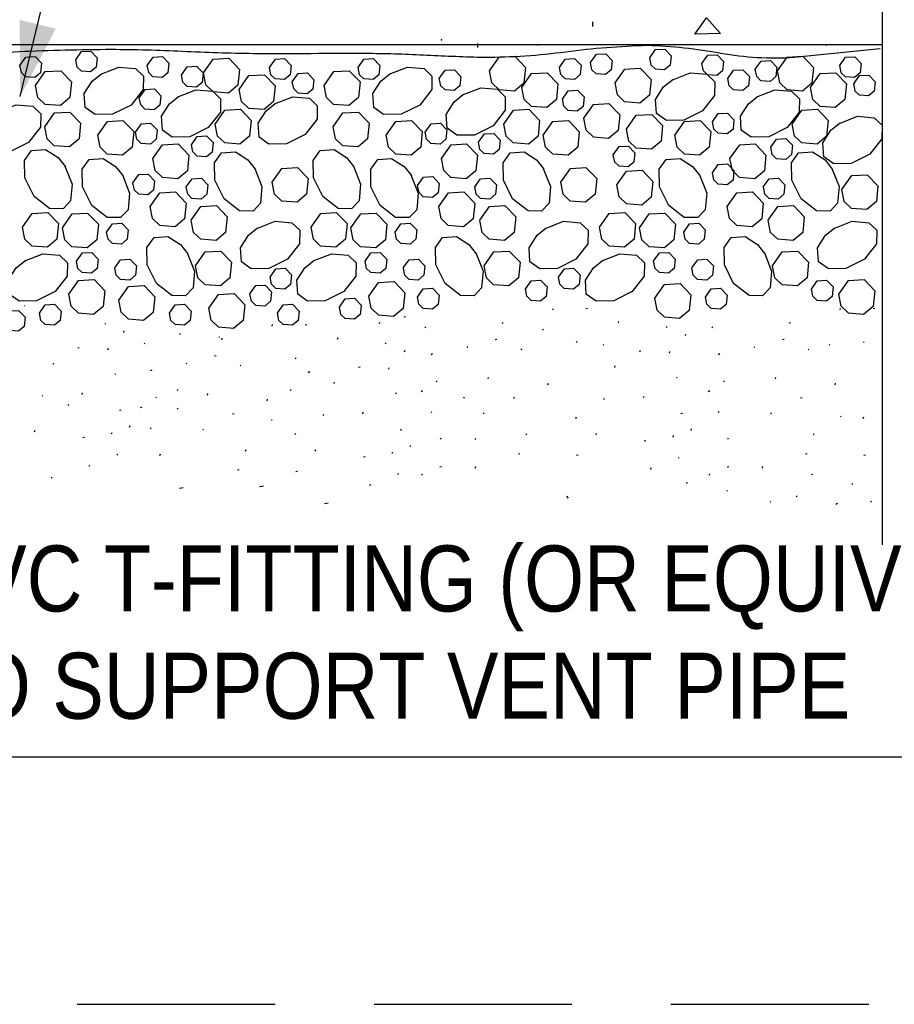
# Model space of a CAD drawing. Extents: x -4.7 to 12.3, y -5.1 to 5.9.
# Tile 8 of 24: x 1.6 to 2.7, y -5.1 to -3.9. Entities that reach past the tile are written whole.
import ezdxf
from ezdxf.enums import TextEntityAlignment as Align

# ---------------------------------------------------------------- set-up
doc = ezdxf.new("R2010")
doc.units = 0
doc.linetypes.add('HIDDEN', pattern=[0.375, 0.25, -0.125])
for name, color, linetype in [('29', 7, 'CONTINUOUS'), ('31', 7, 'CONTINUOUS'), ('32', 7, 'CONTINUOUS'), ('35', 7, 'CONTINUOUS')]:
    doc.layers.add(name, color=color, linetype=linetype)

msp = doc.modelspace()

# ---------------------------------------------------------------- linework, layer by layer
at = {"layer": '29', "linetype": 'CONTINUOUS'}
msp.add_line((1.155139, -3.910604), (2.687961, -3.910604), dxfattribs=at)
msp.add_lwpolyline([(2.687961, -4.542064), (2.687961, -3.737621), (2.615044, -3.719392), (2.760878, -3.701163), (2.687961, -3.682934), (2.687961, -3.493938)], dxfattribs=at)
msp.add_lwpolyline([(2.685005, -3.915853), (2.630592, -3.921402), (2.576178, -3.926951, -0.062423), (2.483556, -3.921662, 0.038074), (2.390694, -3.9119, 0.026827), (2.287922, -3.92002, -0.032624), (2.185158, -3.926951, -0.007011), (2.112471, -3.924223, 0.010023), (2.039779, -3.921934, 0.002754), (1.966431, -3.92206, -0.003175), (1.893083, -3.922125, -0.008538), (1.803506, -3.919366, 0.010262), (1.713928, -3.916917, 0.009662), (1.597455, -3.919797, -0.008182), (1.480982, -3.923022, -0.002387), (1.421983, -3.923206, -0.009963), (1.363012, -3.921934), (1.263427, -3.917546), (1.163842, -3.913159)], format="xyb", dxfattribs=at)
at = {"layer": '31', "linetype": 'CONTINUOUS'}
for p, q in [((2.32181, -3.88781), (2.32181, -3.881904)), ((2.176785, -3.914095), (2.176785, -3.909033)), ((2.252548, -3.911566), (2.252646, -3.911427)), ((2.616922, -3.911566), (2.617401, -3.910885)), ((2.68015, -3.910846), (2.680188, -3.910792)), ((1.604736, -4.240146), (1.604194, -4.240263)), ((2.271549, -4.245582), (2.272202, -4.243634)), ((2.315349, -4.243908), (2.313339, -4.244342)), ((2.634272, -4.245582), (2.634924, -4.243634)), ((2.678072, -4.243908), (2.676061, -4.244342)), ((1.706553, -4.263648), (1.705577, -4.262673)), ((2.052384, -4.263254), (2.053036, -4.261306)), ((2.085279, -4.254324), (2.08327, -4.25476)), ((2.207936, -4.262811), (2.208589, -4.260862)), ((2.354247, -4.261905), (2.3549, -4.259956)), ((2.570659, -4.262811), (2.571311, -4.260862)), ((1.729651, -4.273846), (1.730303, -4.271898)), ((1.916978, -4.265973), (1.91763, -4.264025)), ((1.960777, -4.264298), (1.958767, -4.264733)), ((2.110882, -4.267909), (2.109905, -4.266934)), ((2.259716, -4.270977), (2.25874, -4.270001)), ((2.415698, -4.267728), (2.414721, -4.266753)), ((2.473604, -4.267909), (2.472628, -4.266934)), ((1.75631, -4.288299), (1.755333, -4.287324)), ((1.80122, -4.276331), (1.800243, -4.275355)), ((1.850474, -4.2805), (1.849497, -4.279525)), ((1.853365, -4.283202), (1.854017, -4.281253)), ((1.999676, -4.282296), (2.000328, -4.280346)), ((2.061126, -4.288118), (2.06015, -4.287143)), ((2.200845, -4.282895), (2.198835, -4.283331)), ((2.302103, -4.286768), (2.301126, -4.285793)), ((2.438796, -4.277926), (2.439448, -4.275978)), ((2.563568, -4.282895), (2.561557, -4.283331)), ((2.664826, -4.286768), (2.663849, -4.285793)), ((1.673454, -4.293323), (1.671444, -4.293759)), ((1.709624, -4.295906), (1.710276, -4.293956)), ((2.084224, -4.298316), (2.084876, -4.296368)), ((2.16397, -4.293113), (2.162993, -4.292139)), ((2.232128, -4.295835), (2.231151, -4.294861)), ((2.335854, -4.290023), (2.334878, -4.289048)), ((2.382599, -4.297402), (2.380589, -4.297839)), ((2.418768, -4.299986), (2.419421, -4.298035)), ((2.526693, -4.293113), (2.525716, -4.292139)), ((2.59485, -4.295835), (2.593874, -4.294861)), ((2.621371, -4.290023), (2.620395, -4.289048)), ((1.64056, -4.31404), (1.641212, -4.312091)), ((1.846273, -4.303285), (1.844263, -4.303721)), ((1.947531, -4.307159), (1.946555, -4.306184)), ((2.119671, -4.301034), (2.117717, -4.302007)), ((2.482393, -4.301034), (2.48044, -4.302007)), ((1.765099, -4.321424), (1.763146, -4.322397)), ((1.809398, -4.313504), (1.808422, -4.31253)), ((1.877556, -4.316225), (1.876579, -4.315251)), ((1.964618, -4.32378), (1.962665, -4.324753)), ((2.028027, -4.317793), (2.026017, -4.318229)), ((2.064197, -4.320376), (2.064849, -4.318426)), ((2.349704, -4.31812), (2.350357, -4.316171)), ((1.719276, -4.327117), (1.718299, -4.326142)), ((1.995133, -4.33851), (1.995785, -4.336561)), ((2.12553, -4.336108), (2.124553, -4.335134)), ((2.18976, -4.332626), (2.190413, -4.330676)), ((2.428421, -4.331197), (2.427444, -4.330221)), ((2.488253, -4.336108), (2.487276, -4.335134)), ((2.552483, -4.332626), (2.553135, -4.330676)), ((1.79813, -4.347164), (1.797154, -4.346189)), ((1.940888, -4.347164), (1.939911, -4.346189)), ((2.106975, -4.347799), (2.105022, -4.348772)), ((2.265189, -4.339879), (2.265841, -4.337931)), ((2.469698, -4.347799), (2.467745, -4.348772)), ((2.627911, -4.339879), (2.628564, -4.337931)), ((1.627491, -4.354318), (1.626514, -4.353344)), ((1.676909, -4.35212), (1.677561, -4.350172)), ((1.770958, -4.356499), (1.769982, -4.355525)), ((1.835189, -4.353017), (1.835841, -4.351066)), ((1.910617, -4.36027), (1.91127, -4.358322)), ((2.073849, -4.351587), (2.072872, -4.350612)), ((2.159785, -4.356688), (2.158809, -4.355712)), ((2.223565, -4.356339), (2.221556, -4.356775)), ((2.336635, -4.358397), (2.335659, -4.357423)), ((2.386053, -4.356199), (2.386706, -4.354251)), ((2.586288, -4.356339), (2.584279, -4.356775)), ((1.66013, -4.366211), (1.659154, -4.365236)), ((1.726161, -4.372206), (1.724151, -4.372642)), ((1.752404, -4.36819), (1.750451, -4.369163)), ((1.79813, -4.370973), (1.797154, -4.369997)), ((2.118694, -4.375079), (2.117717, -4.374104)), ((2.481417, -4.375079), (2.48044, -4.374104)), ((1.868993, -4.376729), (1.866984, -4.377165)), ((1.917095, -4.385258), (1.916118, -4.384283)), ((1.982064, -4.378788), (1.981087, -4.377814)), ((2.031482, -4.37659), (2.032134, -4.374642)), ((2.184872, -4.37653), (2.183896, -4.375556)), ((2.30063, -4.382495), (2.301283, -4.380546)), ((2.435306, -4.376285), (2.433296, -4.376721)), ((2.547595, -4.37653), (2.546618, -4.375556)), ((2.635647, -4.380496), (2.634671, -4.379521)), ((2.663353, -4.382495), (2.664005, -4.380546)), ((1.616931, -4.399268), (1.617583, -4.39732)), ((1.736921, -4.393531), (1.737573, -4.391581)), ((1.764122, -4.39547), (1.763146, -4.394495)), ((1.830301, -4.396921), (1.829324, -4.395947)), ((2.080734, -4.396676), (2.078724, -4.397112)), ((2.446065, -4.397611), (2.446717, -4.39566)), ((1.679815, -4.406659), (1.677806, -4.407095)), ((1.714169, -4.40199), (1.714822, -4.40004)), ((1.946059, -4.402885), (1.946711, -4.400936)), ((2.129783, -4.408788), (2.130435, -4.406839)), ((2.174061, -4.409066), (2.173085, -4.408091)), ((2.237924, -4.403348), (2.238577, -4.4014)), ((2.326076, -4.403348), (2.326728, -4.4014)), ((2.38896, -4.410738), (2.386951, -4.411174)), ((2.423314, -4.406069), (2.423966, -4.40412)), ((2.492505, -4.408788), (2.493158, -4.406839)), ((2.600647, -4.403348), (2.601299, -4.4014)), ((1.883353, -4.423738), (1.884005, -4.42179)), ((1.971504, -4.423738), (1.972156, -4.42179)), ((2.091493, -4.418001), (2.092146, -4.416051)), ((1.722001, -4.428665), (1.721025, -4.42769)), ((1.775211, -4.429178), (1.775863, -4.427229)), ((2.034388, -4.431129), (2.032379, -4.431565)), ((2.068742, -4.42646), (2.069395, -4.42451)), ((2.229927, -4.427059), (2.227917, -4.427495)), ((2.303536, -4.428874), (2.301526, -4.429309)), ((2.431146, -4.432745), (2.430169, -4.43177)), ((2.59265, -4.427059), (2.590639, -4.427495)), ((2.666259, -4.428874), (2.664249, -4.429309)), ((1.685997, -4.44279), (1.68665, -4.440841)), ((1.875355, -4.447449), (1.873345, -4.447885)), ((2.13087, -4.443379), (2.128861, -4.443815)), ((2.173404, -4.445056), (2.174056, -4.443105)), ((2.395142, -4.44687), (2.395794, -4.444921)), ((2.493592, -4.443379), (2.491583, -4.443815)), ((2.536126, -4.445056), (2.536779, -4.443105)), ((1.639303, -4.457681), (1.638327, -4.456706)), ((1.948965, -4.449264), (1.946954, -4.449699)), ((2.076574, -4.453135), (2.075598, -4.45216)), ((2.106975, -4.453995), (2.105999, -4.45302)), ((2.469698, -4.453995), (2.468721, -4.45302)), ((2.599919, -4.453354), (2.597909, -4.45379)), ((1.804706, -4.469919), (1.799797, -4.470979)), ((1.905991, -4.467762), (1.901082, -4.468822)), ((2.04057, -4.46726), (2.041223, -4.465311)), ((2.440615, -4.464704), (2.441267, -4.462754)), ((2.492159, -4.474454), (2.491182, -4.473479)), ((2.65035, -4.465686), (2.649374, -4.464712)), ((2.291336, -4.483087), (2.288949, -4.480702)), ((2.580042, -4.481276), (2.579065, -4.480299)), ((1.98788, -4.489327), (1.982971, -4.490387)), ((2.546842, -4.488095), (2.545866, -4.48712)), ((2.630822, -4.490042), (2.628868, -4.491017)), ((2.673788, -4.488095), (2.672811, -4.48712))]:
    msp.add_line(p, q, dxfattribs=at)
msp.add_lwpolyline([(2.450822, -3.897439), (2.465509, -3.877022), (2.483228, -3.896428)], close=True, dxfattribs=at)
for points in [[(1.598475, -3.936882), (1.605831, -3.926418), (1.61757, -3.925753), (1.625728, -3.934211), (1.624552, -3.946069), (1.617297, -3.952103), (1.605703, -3.951264), (1.600253, -3.945969), (1.598484, -3.936882)], [(1.66888, -3.929824), (1.676236, -3.919361), (1.687975, -3.918695), (1.696133, -3.927154), (1.694957, -3.939012), (1.687702, -3.945046), (1.676108, -3.944207), (1.670658, -3.938911), (1.668889, -3.929824)], [(1.759281, -3.936883), (1.766637, -3.926419), (1.778376, -3.925754), (1.786534, -3.934212), (1.785358, -3.94607), (1.778103, -3.952104), (1.766509, -3.951266), (1.761059, -3.94597), (1.75929, -3.936883)], [(2.191569, -3.943853), (2.203819, -3.926417), (2.223388, -3.925305), (2.236987, -3.939405), (2.235018, -3.959165), (2.222932, -3.969219), (2.203618, -3.967824), (2.194522, -3.95901), (2.191578, -3.943853)], [(2.319141, -3.93328), (2.326496, -3.922816), (2.338236, -3.922151), (2.346393, -3.930609), (2.345217, -3.942467), (2.337962, -3.948501), (2.326368, -3.947663), (2.320918, -3.942367), (2.31915, -3.93328)], [(2.393764, -3.927297), (2.40112, -3.916833), (2.412859, -3.916168), (2.421017, -3.924626), (2.419841, -3.936484), (2.412586, -3.942518), (2.400992, -3.94168), (2.395542, -3.936384), (2.393773, -3.927297)], [(2.45975, -3.93446), (2.467105, -3.923996), (2.478845, -3.923331), (2.487003, -3.931789), (2.485827, -3.943647), (2.478572, -3.949681), (2.466978, -3.948842), (2.461527, -3.943547), (2.459759, -3.93446)], [(2.555275, -3.943853), (2.567525, -3.926417), (2.587094, -3.925305), (2.600693, -3.939405), (2.598724, -3.959165), (2.586638, -3.969219), (2.567324, -3.967824), (2.558228, -3.95901), (2.555284, -3.943853)], [(2.63371, -3.936987), (2.641065, -3.926523), (2.652805, -3.925858), (2.660962, -3.934316), (2.659786, -3.946174), (2.652531, -3.952208), (2.640938, -3.95137), (2.635487, -3.946074), (2.633719, -3.936987)], [(1.70046, -3.948134), (1.723392, -3.939047), (1.744447, -3.940861), (1.754454, -3.950376), (1.754145, -3.967466), (1.738951, -3.986889), (1.715471, -3.998629), (1.693341, -3.999012), (1.680891, -3.990161), (1.679706, -3.972543), (1.689814, -3.956775), (1.701389, -3.947542)], [(1.802428, -3.949099), (1.809784, -3.938635), (1.821523, -3.93797), (1.829681, -3.946428), (1.828505, -3.958286), (1.82125, -3.96432), (1.809656, -3.963482), (1.804206, -3.958186), (1.802438, -3.949099)], [(1.830389, -3.946382), (1.842639, -3.928945), (1.862208, -3.927833), (1.875807, -3.941934), (1.873839, -3.961694), (1.861753, -3.971747), (1.842439, -3.970353), (1.833342, -3.961539), (1.830398, -3.946382)], [(1.913681, -3.939486), (1.921036, -3.929022), (1.932776, -3.928357), (1.940934, -3.936815), (1.939758, -3.948673), (1.932503, -3.954707), (1.920909, -3.953868), (1.915458, -3.948573), (1.91369, -3.939486)], [(2.025534, -3.939486), (2.032889, -3.929022), (2.044629, -3.928357), (2.052786, -3.936815), (2.051611, -3.948673), (2.044355, -3.954707), (2.032762, -3.953868), (2.027311, -3.948573), (2.025543, -3.939486)], [(2.064833, -3.948134), (2.087766, -3.939047), (2.10882, -3.940861), (2.118828, -3.950376), (2.118518, -3.967466), (2.103324, -3.986889), (2.079845, -3.998629), (2.057715, -3.999012), (2.045264, -3.990161), (2.044079, -3.972543), (2.054188, -3.956775), (2.065763, -3.947542)], [(2.279852, -3.939372), (2.287207, -3.928909), (2.298947, -3.928243), (2.307104, -3.936702), (2.305928, -3.94856), (2.298673, -3.954594), (2.287079, -3.953755), (2.281629, -3.94846), (2.279861, -3.939372)], [(2.527104, -3.941832), (2.53446, -3.931368), (2.546199, -3.930703), (2.554357, -3.939161), (2.553181, -3.95102), (2.545926, -3.957053), (2.534332, -3.956215), (2.528882, -3.950919), (2.527113, -3.941832)], [(1.618228, -3.96207), (1.630478, -3.944634), (1.650047, -3.943522), (1.663646, -3.957622), (1.661677, -3.977383), (1.649591, -3.987436), (1.630277, -3.986042), (1.621181, -3.977228), (1.618237, -3.96207)], [(1.875339, -3.967145), (1.887598, -3.949708), (1.907158, -3.948587), (1.920766, -3.962697), (1.918797, -3.982457), (1.906711, -3.99251), (1.887388, -3.991107), (1.878301, -3.982293), (1.875348, -3.967145)], [(1.942434, -3.957549), (1.949789, -3.947095), (1.961529, -3.946421), (1.969695, -3.954888), (1.96851, -3.966737), (1.961264, -3.972771), (1.949661, -3.971932), (1.944211, -3.966646), (1.942443, -3.957559)], [(1.982602, -3.96207), (1.994852, -3.944634), (2.014421, -3.943522), (2.02802, -3.957622), (2.026051, -3.977383), (2.013965, -3.987436), (1.994651, -3.986042), (1.985555, -3.977228), (1.982611, -3.96207)], [(2.128089, -3.95353), (2.135444, -3.943066), (2.147184, -3.942401), (2.155341, -3.950859), (2.154165, -3.962717), (2.14691, -3.968751), (2.135316, -3.967913), (2.129866, -3.962617), (2.128098, -3.95353)], [(2.232451, -3.964723), (2.24471, -3.947286), (2.26427, -3.946165), (2.277878, -3.960275), (2.275909, -3.980035), (2.263823, -3.990089), (2.2445, -3.988685), (2.235413, -3.979871), (2.23246, -3.964723)], [(2.350035, -3.959008), (2.362285, -3.941572), (2.381854, -3.94046), (2.395453, -3.95456), (2.393484, -3.97432), (2.381398, -3.984374), (2.362085, -3.982979), (2.352988, -3.974165), (2.350044, -3.959008)], [(2.421944, -3.955402), (2.444876, -3.946315), (2.465931, -3.948129), (2.475939, -3.957645), (2.475629, -3.974734), (2.460435, -3.994158), (2.436956, -4.005897), (2.414826, -4.00628), (2.402375, -3.99743), (2.40119, -3.979811), (2.411298, -3.964043), (2.422874, -3.95481)], [(2.492462, -3.95353), (2.499818, -3.943066), (2.511557, -3.942401), (2.519715, -3.950859), (2.518539, -3.962717), (2.511284, -3.968751), (2.49969, -3.967913), (2.49424, -3.962617), (2.492471, -3.95353)], [(2.596824, -3.964723), (2.609083, -3.947286), (2.628643, -3.946165), (2.642251, -3.960275), (2.640283, -3.980035), (2.628197, -3.990089), (2.608874, -3.988685), (2.599786, -3.979871), (2.596833, -3.964723)], [(2.651389, -3.960154), (2.658745, -3.94969), (2.670484, -3.949025), (2.678642, -3.957483), (2.677466, -3.969341), (2.670211, -3.975375), (2.658617, -3.974536), (2.653167, -3.969241), (2.651398, -3.960154)], [(1.749191, -3.977755), (1.756547, -3.967292), (1.768286, -3.966626), (1.776444, -3.975085), (1.775268, -3.986943), (1.768013, -3.992977), (1.756419, -3.992138), (1.750969, -3.986842), (1.749201, -3.977755)], [(1.797891, -3.976646), (1.820814, -3.967559), (1.841878, -3.969372), (1.851885, -3.978888), (1.851566, -3.995978), (1.836372, -4.015401), (1.812902, -4.027141), (1.790772, -4.027523), (1.778322, -4.018673), (1.777137, -4.001055), (1.787245, -3.985286), (1.79882, -3.976053)], [(1.920021, -3.985486), (1.942944, -3.976398), (1.964008, -3.978221), (1.974016, -3.987737), (1.973697, -4.004827), (1.958503, -4.024241), (1.935023, -4.03598), (1.912902, -4.036372), (1.900443, -4.027522), (1.899267, -4.009895), (1.909375, -3.994135), (1.920951, -3.984902)], [(2.157423, -3.974224), (2.180346, -3.965137), (2.20141, -3.966951), (2.211418, -3.976466), (2.211099, -3.993556), (2.195905, -4.012979), (2.172435, -4.024719), (2.150305, -4.025102), (2.137854, -4.016251), (2.136669, -3.998633), (2.146777, -3.982865), (2.158353, -3.973632)], [(2.28357, -3.979367), (2.290926, -3.968904), (2.302665, -3.968238), (2.310823, -3.976697), (2.309647, -3.988555), (2.302392, -3.994589), (2.290798, -3.99375), (2.285348, -3.988454), (2.283579, -3.979367)], [(2.529059, -3.976646), (2.551982, -3.967559), (2.573046, -3.969372), (2.583053, -3.978888), (2.582734, -3.995978), (2.56754, -4.015401), (2.54407, -4.027141), (2.52194, -4.027523), (2.50949, -4.018673), (2.508305, -4.001055), (2.518413, -3.985286), (2.529988, -3.976053)], [(1.570801, -3.995595), (1.593724, -3.986508), (1.614788, -3.988331), (1.624796, -3.997846), (1.624477, -4.014936), (1.609283, -4.03435), (1.585803, -4.04609), (1.563682, -4.046482), (1.551223, -4.037632), (1.550047, -4.020004), (1.560155, -4.004245), (1.57173, -3.995012)], [(2.31056, -4.003638), (2.32281, -3.986202), (2.342379, -3.98509), (2.355978, -3.99919), (2.354009, -4.018951), (2.341923, -4.029004), (2.322609, -4.027609), (2.313513, -4.018796), (2.310569, -4.003638)], [(1.629758, -4.01426), (1.642008, -3.996824), (1.661577, -3.995712), (1.675176, -4.009813), (1.673207, -4.029573), (1.661121, -4.039626), (1.641807, -4.038232), (1.63272, -4.029418), (1.629767, -4.01426)], [(1.845017, -4.010842), (1.857276, -3.993406), (1.876836, -3.992285), (1.890444, -4.006395), (1.888475, -4.026155), (1.876389, -4.036208), (1.857066, -4.034805), (1.847979, -4.025991), (1.845026, -4.010842)], [(1.994132, -4.01426), (2.006382, -3.996824), (2.025951, -3.995712), (2.039549, -4.009813), (2.037581, -4.029573), (2.025495, -4.039626), (2.006181, -4.038232), (1.997094, -4.029418), (1.994141, -4.01426)], [(2.209391, -4.010842), (2.22165, -3.993406), (2.24121, -3.992285), (2.254818, -4.006395), (2.252849, -4.026155), (2.240763, -4.036208), (2.22144, -4.034805), (2.212353, -4.025991), (2.2094, -4.010842)], [(2.364626, -4.017324), (2.376876, -3.999888), (2.396445, -3.998776), (2.410044, -4.012876), (2.408076, -4.032637), (2.39599, -4.04269), (2.376676, -4.041296), (2.367589, -4.032482), (2.364635, -4.017324)], [(2.472928, -4.00812), (2.480284, -3.997656), (2.492023, -3.996991), (2.500181, -4.005449), (2.499005, -4.017307), (2.49175, -4.023341), (2.480156, -4.022503), (2.474706, -4.017207), (2.472938, -4.00812)], [(2.573764, -4.010842), (2.586023, -3.993406), (2.605583, -3.992285), (2.619191, -4.006395), (2.617223, -4.026155), (2.605137, -4.036208), (2.585814, -4.034805), (2.576727, -4.025991), (2.573773, -4.010842)], [(2.633379, -4.010126), (2.656302, -4.001039), (2.677366, -4.002862), (2.687374, -4.012378), (2.687055, -4.029467), (2.671861, -4.048882), (2.648382, -4.060621), (2.62626, -4.061013), (2.613801, -4.052163), (2.612625, -4.034535), (2.622733, -4.018776), (2.634309, -4.009543)], [(1.696759, -4.024934), (1.709009, -4.007507), (1.728578, -4.006385), (1.742177, -4.020486), (1.740208, -4.040246), (1.728122, -4.050309), (1.708809, -4.048905), (1.699721, -4.040091), (1.696768, -4.024943)], [(1.744461, -4.020965), (1.751816, -4.010501), (1.763556, -4.009836), (1.771714, -4.018294), (1.770538, -4.030152), (1.763283, -4.036186), (1.751689, -4.035348), (1.746238, -4.030052), (1.74447, -4.020965)], [(2.061133, -4.024934), (2.073383, -4.007507), (2.092952, -4.006385), (2.106551, -4.020486), (2.104582, -4.040246), (2.092496, -4.050309), (2.073182, -4.048905), (2.064095, -4.040091), (2.061142, -4.024943)], [(2.110299, -4.020965), (2.117655, -4.010501), (2.129395, -4.009836), (2.137552, -4.018294), (2.136376, -4.030152), (2.129121, -4.036186), (2.117527, -4.035348), (2.112077, -4.030052), (2.110309, -4.020965)], [(2.259367, -4.024961), (2.271626, -4.007525), (2.291186, -4.006404), (2.304794, -4.020513), (2.302826, -4.040273), (2.29074, -4.050327), (2.271417, -4.048923), (2.262329, -4.040109), (2.259376, -4.024961)], [(2.425507, -4.024934), (2.437757, -4.007507), (2.457326, -4.006385), (2.470924, -4.020486), (2.468956, -4.040246), (2.45687, -4.050309), (2.437556, -4.048905), (2.428469, -4.040091), (2.425516, -4.024943)], [(1.815061, -4.03702), (1.822417, -4.026556), (1.834156, -4.025891), (1.842314, -4.034349), (1.841138, -4.046207), (1.833883, -4.052241), (1.822289, -4.051402), (1.816839, -4.046107), (1.81507, -4.03702)], [(2.17769, -4.033809), (2.185046, -4.023345), (2.196785, -4.02268), (2.204943, -4.031138), (2.203767, -4.042996), (2.196512, -4.04903), (2.184918, -4.048191), (2.179467, -4.042896), (2.177699, -4.033809)], [(1.766431, -4.054583), (1.77869, -4.037147), (1.79825, -4.036035), (1.811858, -4.050135), (1.809889, -4.069896), (1.797803, -4.079949), (1.77848, -4.078555), (1.769393, -4.069732), (1.76644, -4.054583)], [(2.130805, -4.054583), (2.143064, -4.037147), (2.162624, -4.036035), (2.176232, -4.050135), (2.174263, -4.069896), (2.162177, -4.079949), (2.142854, -4.078555), (2.133767, -4.069732), (2.130814, -4.054583)], [(2.34785, -4.049815), (2.355206, -4.039352), (2.366945, -4.038686), (2.375103, -4.047145), (2.373927, -4.059003), (2.366672, -4.065036), (2.355078, -4.064198), (2.349628, -4.058902), (2.347859, -4.049815)], [(2.495178, -4.054583), (2.507438, -4.037147), (2.526997, -4.036035), (2.540605, -4.050135), (2.538637, -4.069896), (2.526551, -4.079949), (2.507228, -4.078555), (2.498141, -4.069732), (2.495188, -4.054583)], [(2.546738, -4.040232), (2.554094, -4.029768), (2.565833, -4.029103), (2.573991, -4.037561), (2.572815, -4.049419), (2.56556, -4.055453), (2.553966, -4.054615), (2.548516, -4.049319), (2.546747, -4.040232)], [(1.65526, -4.063926), (1.664348, -4.086849), (1.662525, -4.107913), (1.653009, -4.117921), (1.635919, -4.117602), (1.616505, -4.102408), (1.604766, -4.078928), (1.604374, -4.056807), (1.613224, -4.044348), (1.630852, -4.043172), (1.646611, -4.053271), (1.655844, -4.064846)], [(1.895074, -4.066888), (1.904171, -4.089811), (1.902348, -4.110875), (1.892832, -4.120892), (1.875742, -4.120564), (1.856328, -4.105379), (1.844589, -4.0819), (1.844197, -4.05977), (1.853047, -4.047319), (1.870674, -4.046143), (1.886434, -4.056242), (1.895667, -4.067818)], [(2.019634, -4.063926), (2.028721, -4.086849), (2.026898, -4.107913), (2.017383, -4.117921), (2.000293, -4.117602), (1.980879, -4.102408), (1.969139, -4.078928), (1.968747, -4.056807), (1.977598, -4.044348), (1.995225, -4.043172), (2.010984, -4.053271), (2.020217, -4.064846)], [(2.259448, -4.066888), (2.268544, -4.089811), (2.266721, -4.110875), (2.257206, -4.120892), (2.240116, -4.120564), (2.220702, -4.105379), (2.208962, -4.0819), (2.20857, -4.05977), (2.217421, -4.047319), (2.235048, -4.046143), (2.250807, -4.056242), (2.26004, -4.067818)], [(2.623822, -4.066888), (2.632918, -4.089811), (2.631095, -4.110875), (2.621579, -4.120892), (2.60449, -4.120564), (2.585076, -4.105379), (2.573336, -4.0819), (2.572944, -4.05977), (2.581794, -4.047319), (2.599422, -4.046143), (2.615181, -4.056242), (2.624414, -4.067818)], [(1.727913, -4.075046), (1.737, -4.097969), (1.735186, -4.119033), (1.725671, -4.12904), (1.708581, -4.128721), (1.689158, -4.113527), (1.677427, -4.090048), (1.677035, -4.067927), (1.685885, -4.055467), (1.703504, -4.054292), (1.719272, -4.064391), (1.728505, -4.075966)], [(2.092286, -4.075046), (2.101374, -4.097969), (2.09956, -4.119033), (2.090044, -4.12904), (2.072954, -4.128721), (2.053531, -4.113527), (2.041801, -4.090048), (2.041409, -4.067927), (2.050259, -4.055467), (2.067878, -4.054292), (2.083646, -4.064391), (2.092879, -4.075966)], [(2.45666, -4.075046), (2.465747, -4.097969), (2.463934, -4.119033), (2.454418, -4.12904), (2.437328, -4.128721), (2.417905, -4.113527), (2.406174, -4.090048), (2.405783, -4.067927), (2.414633, -4.055467), (2.432251, -4.054292), (2.44802, -4.064391), (2.457253, -4.075966)], [(2.472928, -4.072342), (2.480284, -4.061879), (2.492023, -4.061214), (2.500181, -4.069672), (2.499005, -4.08153), (2.49175, -4.087564), (2.480156, -4.086725), (2.474706, -4.08143), (2.472938, -4.072342)], [(1.741251, -4.085188), (1.748607, -4.074724), (1.760346, -4.074059), (1.768504, -4.082517), (1.767328, -4.094375), (1.760073, -4.100409), (1.748479, -4.09957), (1.743029, -4.094275), (1.74126, -4.085188)], [(1.917095, -4.084233), (1.929345, -4.066797), (1.948914, -4.065685), (1.962522, -4.079785), (1.960553, -4.099546), (1.948467, -4.109599), (1.929145, -4.108204), (1.920057, -4.099391), (1.917104, -4.084233)], [(2.281469, -4.084233), (2.293719, -4.066797), (2.313288, -4.065685), (2.326896, -4.079785), (2.324927, -4.099546), (2.312841, -4.109599), (2.293518, -4.108204), (2.284431, -4.099391), (2.281478, -4.084233)], [(2.352383, -4.087772), (2.364633, -4.070336), (2.384202, -4.069224), (2.397801, -4.083324), (2.395832, -4.103085), (2.383746, -4.113138), (2.364432, -4.111743), (2.355345, -4.10293), (2.352392, -4.087772)], [(2.636608, -4.093473), (2.648858, -4.076036), (2.668427, -4.074924), (2.682035, -4.089025), (2.680066, -4.108785), (2.66798, -4.118839), (2.648658, -4.117444), (2.63957, -4.10863), (2.636617, -4.093473)], [(1.80854, -4.090303), (1.815896, -4.07984), (1.827635, -4.079165), (1.835793, -4.087633), (1.834617, -4.099491), (1.827362, -4.105525), (1.815768, -4.104677), (1.810318, -4.099391), (1.808549, -4.090303)], [(2.100672, -4.088398), (2.108027, -4.077935), (2.119767, -4.07727), (2.127924, -4.085728), (2.126749, -4.097586), (2.119493, -4.10362), (2.1079, -4.102781), (2.102449, -4.097486), (2.100681, -4.088398)], [(2.172914, -4.090303), (2.18027, -4.07984), (2.192009, -4.079165), (2.200167, -4.087633), (2.198991, -4.099491), (2.191736, -4.105525), (2.180142, -4.104677), (2.174691, -4.099391), (2.172923, -4.090303)], [(2.537288, -4.090303), (2.544643, -4.07984), (2.556383, -4.079165), (2.56454, -4.087633), (2.563365, -4.099491), (2.556109, -4.105525), (2.544516, -4.104677), (2.539065, -4.099391), (2.537297, -4.090303)], [(1.763004, -4.115113), (1.775254, -4.097686), (1.794823, -4.096565), (1.808422, -4.110665), (1.806453, -4.130435), (1.794367, -4.140488), (1.775044, -4.139085), (1.765957, -4.130271), (1.763013, -4.115122)], [(2.127378, -4.115113), (2.139628, -4.097686), (2.159197, -4.096565), (2.172796, -4.110665), (2.170827, -4.130435), (2.158741, -4.140488), (2.139418, -4.139085), (2.130331, -4.130271), (2.127387, -4.115122)], [(2.491751, -4.115113), (2.504001, -4.097686), (2.52357, -4.096565), (2.537169, -4.110665), (2.535201, -4.130435), (2.523115, -4.140488), (2.503792, -4.139085), (2.494704, -4.130271), (2.49176, -4.115122)], [(1.601767, -4.141062), (1.614017, -4.123626), (1.633586, -4.122514), (1.647185, -4.136615), (1.645216, -4.156375), (1.63313, -4.166428), (1.613816, -4.165034), (1.604729, -4.15622), (1.601776, -4.141072)], [(1.65218, -4.14181), (1.66443, -4.124374), (1.683999, -4.123253), (1.697607, -4.137362), (1.695638, -4.157122), (1.683543, -4.167176), (1.664229, -4.165772), (1.655142, -4.156958), (1.652189, -4.14181)], [(1.814784, -4.132422), (1.827043, -4.114995), (1.846603, -4.113874), (1.860211, -4.127974), (1.858242, -4.147743), (1.846156, -4.157797), (1.826833, -4.156393), (1.817746, -4.147579), (1.814793, -4.132431)], [(1.966141, -4.141062), (1.978391, -4.123626), (1.99796, -4.122514), (2.011559, -4.136615), (2.00959, -4.156375), (1.997504, -4.166428), (1.97819, -4.165034), (1.969103, -4.15622), (1.96615, -4.141072)], [(2.016553, -4.14181), (2.028803, -4.124374), (2.048372, -4.123253), (2.06198, -4.137362), (2.060012, -4.157122), (2.047917, -4.167176), (2.028603, -4.165772), (2.019516, -4.156958), (2.016563, -4.14181)], [(2.179158, -4.132422), (2.191417, -4.114995), (2.210977, -4.113874), (2.224585, -4.127974), (2.222616, -4.147743), (2.21053, -4.157797), (2.191207, -4.156393), (2.18212, -4.147579), (2.179167, -4.132431)], [(2.330514, -4.141062), (2.342764, -4.123626), (2.362333, -4.122514), (2.375932, -4.136615), (2.373964, -4.156375), (2.361878, -4.166428), (2.342564, -4.165034), (2.333477, -4.15622), (2.330523, -4.141072)], [(2.380927, -4.14181), (2.393177, -4.124374), (2.412746, -4.123253), (2.426354, -4.137362), (2.424385, -4.157122), (2.41229, -4.167176), (2.392977, -4.165772), (2.383889, -4.156958), (2.380936, -4.14181)], [(2.543531, -4.132422), (2.55579, -4.114995), (2.57535, -4.113874), (2.588958, -4.127974), (2.58699, -4.147743), (2.574904, -4.157797), (2.555581, -4.156393), (2.546493, -4.147579), (2.54354, -4.132431)], [(1.707943, -4.147188), (1.715289, -4.136733), (1.727038, -4.136059), (1.735195, -4.144526), (1.73401, -4.156375), (1.726764, -4.162409), (1.715171, -4.16157), (1.709711, -4.156284), (1.707943, -4.147197)], [(1.897781, -4.142658), (1.920704, -4.13357), (1.941768, -4.135393), (1.951776, -4.144909), (1.951457, -4.161999), (1.936263, -4.181413), (1.912784, -4.193152), (1.890663, -4.193544), (1.878203, -4.184694), (1.877027, -4.167066), (1.887135, -4.151307), (1.898702, -4.142074)], [(2.072316, -4.147188), (2.079663, -4.136733), (2.091411, -4.136059), (2.099569, -4.144526), (2.098384, -4.156375), (2.091138, -4.162409), (2.079544, -4.16157), (2.074085, -4.156284), (2.072316, -4.147197)], [(2.262155, -4.142658), (2.285078, -4.13357), (2.306142, -4.135393), (2.31615, -4.144909), (2.315831, -4.161999), (2.300637, -4.181413), (2.277158, -4.193152), (2.255036, -4.193544), (2.242577, -4.184694), (2.241401, -4.167066), (2.251509, -4.151307), (2.263076, -4.142074)], [(2.43669, -4.147188), (2.444036, -4.136733), (2.455785, -4.136059), (2.463943, -4.144526), (2.462758, -4.156375), (2.455512, -4.162409), (2.443918, -4.16157), (2.438458, -4.156284), (2.43669, -4.147197)], [(2.626529, -4.142658), (2.649452, -4.13357), (2.670516, -4.135393), (2.680523, -4.144909), (2.680204, -4.161999), (2.66501, -4.181413), (2.641531, -4.193152), (2.61941, -4.193544), (2.606951, -4.184694), (2.605775, -4.167066), (2.615883, -4.151307), (2.627449, -4.142074)], [(1.809816, -4.173647), (1.818913, -4.19657), (1.81709, -4.217634), (1.807574, -4.227642), (1.790484, -4.227323), (1.771061, -4.212129), (1.759331, -4.188659), (1.758939, -4.166529), (1.767789, -4.154078), (1.785417, -4.152893), (1.801176, -4.163001), (1.810409, -4.174577)], [(2.17419, -4.173647), (2.183286, -4.19657), (2.181464, -4.217634), (2.171948, -4.227642), (2.154858, -4.227323), (2.135435, -4.212129), (2.123704, -4.188659), (2.123313, -4.166529), (2.132163, -4.154078), (2.14979, -4.152893), (2.165549, -4.163001), (2.174783, -4.174577)], [(2.538564, -4.173647), (2.54766, -4.19657), (2.545837, -4.217634), (2.536322, -4.227642), (2.519232, -4.227323), (2.499809, -4.212129), (2.488078, -4.188659), (2.487686, -4.166529), (2.496536, -4.154078), (2.514164, -4.152893), (2.529923, -4.163001), (2.539156, -4.174577)], [(1.604529, -4.183609), (1.627461, -4.174522), (1.648516, -4.176345), (1.658533, -4.185861), (1.658214, -4.202951), (1.64302, -4.222374), (1.61954, -4.234104), (1.597419, -4.234496), (1.58496, -4.225646), (1.583784, -4.208018), (1.593883, -4.192259), (1.605458, -4.183026)], [(1.670008, -4.183974), (1.677363, -4.17351), (1.689103, -4.172836), (1.69726, -4.181303), (1.696085, -4.193161), (1.688829, -4.199195), (1.677236, -4.198348), (1.671785, -4.193061), (1.670017, -4.183974)], [(1.820234, -4.18978), (1.832493, -4.172344), (1.852063, -4.171232), (1.865661, -4.185332), (1.863693, -4.205092), (1.851607, -4.215146), (1.832284, -4.213751), (1.823197, -4.204938), (1.820243, -4.18978)], [(1.968902, -4.183609), (1.991835, -4.174522), (2.012889, -4.176345), (2.022906, -4.185861), (2.022587, -4.202951), (2.007393, -4.222374), (1.983914, -4.234104), (1.961793, -4.234496), (1.949333, -4.225646), (1.948158, -4.208018), (1.958257, -4.192259), (1.969832, -4.183026)], [(2.034382, -4.183974), (2.041737, -4.17351), (2.053477, -4.172836), (2.061634, -4.181303), (2.060458, -4.193161), (2.053203, -4.199195), (2.041609, -4.198348), (2.036159, -4.193061), (2.034391, -4.183974)], [(2.184608, -4.18978), (2.196867, -4.172344), (2.216436, -4.171232), (2.230035, -4.185332), (2.228066, -4.205092), (2.21598, -4.215146), (2.196658, -4.213751), (2.18757, -4.204938), (2.184617, -4.18978)], [(2.333276, -4.183609), (2.356208, -4.174522), (2.377263, -4.176345), (2.38728, -4.185861), (2.386961, -4.202951), (2.371767, -4.222374), (2.348288, -4.234104), (2.326167, -4.234496), (2.313707, -4.225646), (2.312531, -4.208018), (2.32263, -4.192259), (2.334206, -4.183026)], [(2.398755, -4.183974), (2.406111, -4.17351), (2.41785, -4.172836), (2.426008, -4.181303), (2.424832, -4.193161), (2.417577, -4.199195), (2.405983, -4.198348), (2.400533, -4.193061), (2.398764, -4.183974)], [(2.548982, -4.18978), (2.561241, -4.172344), (2.58081, -4.171232), (2.594409, -4.185332), (2.59244, -4.205092), (2.580354, -4.215146), (2.561031, -4.213751), (2.551944, -4.204938), (2.548991, -4.18978)], [(1.718279, -4.192587), (1.725634, -4.182133), (1.737374, -4.181458), (1.74554, -4.189926), (1.744355, -4.201775), (1.737109, -4.207809), (1.725516, -4.20697), (1.720056, -4.201684), (1.718288, -4.192596)], [(2.082652, -4.192587), (2.090008, -4.182133), (2.101747, -4.181458), (2.109914, -4.189926), (2.108729, -4.201775), (2.101483, -4.207809), (2.089889, -4.20697), (2.08443, -4.201684), (2.082661, -4.192596)], [(2.447026, -4.192587), (2.454382, -4.182133), (2.466121, -4.181458), (2.474288, -4.189926), (2.473103, -4.201775), (2.465857, -4.207809), (2.454263, -4.20697), (2.448803, -4.201684), (2.447035, -4.192596)], [(1.914279, -4.204081), (1.921634, -4.193617), (1.933374, -4.192952), (1.941531, -4.20141), (1.940355, -4.213268), (1.9331, -4.219302), (1.921507, -4.218464), (1.916056, -4.213177), (1.914288, -4.204081)], [(2.278652, -4.204081), (2.286008, -4.193617), (2.297747, -4.192952), (2.305905, -4.20141), (2.304729, -4.213268), (2.297474, -4.219302), (2.28588, -4.218464), (2.28043, -4.213177), (2.278661, -4.204081)], [(1.66019, -4.225743), (1.672449, -4.208316), (1.692018, -4.207195), (1.705617, -4.221296), (1.703648, -4.241065), (1.691563, -4.251118), (1.67224, -4.249715), (1.663152, -4.240901), (1.660208, -4.225753)], [(2.039049, -4.228271), (2.051309, -4.210844), (2.070878, -4.209723), (2.084477, -4.223823), (2.082508, -4.243592), (2.070422, -4.253646), (2.051099, -4.252242), (2.042012, -4.243428), (2.039068, -4.22828)], [(2.236904, -4.219245), (2.244259, -4.208781), (2.255999, -4.208116), (2.264156, -4.216574), (2.26298, -4.228432), (2.255725, -4.234466), (2.244132, -4.233628), (2.238681, -4.228341), (2.236913, -4.219245)], [(2.400229, -4.230798), (2.412488, -4.213371), (2.432057, -4.21225), (2.445656, -4.22635), (2.443688, -4.24612), (2.431602, -4.256173), (2.412279, -4.25477), (2.403191, -4.245956), (2.400247, -4.230807)], [(2.598083, -4.219245), (2.605439, -4.208781), (2.617178, -4.208116), (2.625336, -4.216574), (2.62416, -4.228432), (2.616905, -4.234466), (2.605311, -4.233628), (2.599861, -4.228341), (2.598092, -4.219245)], [(2.632596, -4.225743), (2.644855, -4.208316), (2.664424, -4.207195), (2.678023, -4.221296), (2.676055, -4.241065), (2.663969, -4.251118), (2.644646, -4.249715), (2.635559, -4.240901), (2.632615, -4.225753)], [(1.723333, -4.233326), (1.735592, -4.215898), (1.755161, -4.214777), (1.76876, -4.228878), (1.766792, -4.248647), (1.754706, -4.258701), (1.735383, -4.257297), (1.726296, -4.248483), (1.723352, -4.233335)], [(1.836991, -4.243435), (1.84925, -4.226008), (1.868819, -4.224887), (1.882418, -4.238987), (1.880449, -4.258757), (1.868363, -4.26881), (1.84904, -4.267406), (1.839953, -4.258592), (1.837009, -4.243444)], [(1.888995, -4.225345), (1.89635, -4.214882), (1.90809, -4.214216), (1.916247, -4.222674), (1.915072, -4.234533), (1.907816, -4.240566), (1.896223, -4.239728), (1.890772, -4.234441), (1.889004, -4.225345)], [(2.100514, -4.229354), (2.10787, -4.218891), (2.119609, -4.218225), (2.127767, -4.226684), (2.126591, -4.238542), (2.119336, -4.244576), (2.107742, -4.243737), (2.102292, -4.238451), (2.100523, -4.229354)], [(2.46422, -4.229354), (2.471576, -4.218891), (2.483315, -4.218225), (2.491473, -4.226684), (2.490297, -4.238542), (2.483042, -4.244576), (2.471448, -4.243737), (2.465997, -4.238451), (2.464229, -4.229354)], [(2.00201, -4.241992), (2.009366, -4.231529), (2.021105, -4.230863), (2.029263, -4.239322), (2.028087, -4.25118), (2.020832, -4.257214), (2.009238, -4.256375), (2.003788, -4.251089), (2.00202, -4.241992)], [(1.577688, -4.257156), (1.585043, -4.246693), (1.596783, -4.246027), (1.60494, -4.254486), (1.603764, -4.266344), (1.596509, -4.272378), (1.584915, -4.271539), (1.579465, -4.266253), (1.577697, -4.257156)], [(1.623151, -4.249574), (1.630507, -4.239111), (1.642246, -4.238445), (1.650404, -4.246904), (1.649228, -4.258762), (1.641973, -4.264796), (1.630379, -4.263957), (1.624928, -4.258671), (1.62316, -4.249574)], [(1.787324, -4.249574), (1.79468, -4.239111), (1.806419, -4.238445), (1.814577, -4.246904), (1.813401, -4.258762), (1.806146, -4.264796), (1.794552, -4.263957), (1.789102, -4.258671), (1.787333, -4.249574)], [(1.923714, -4.249574), (1.931069, -4.239111), (1.942809, -4.238445), (1.950966, -4.246904), (1.94979, -4.258762), (1.942535, -4.264796), (1.930941, -4.263957), (1.925491, -4.258671), (1.923723, -4.249574)]]:
    msp.add_lwpolyline(points, dxfattribs=at)
msp.add_point((2.13104, -3.904699), dxfattribs=at)
at = {"layer": '32', "color": 1, "linetype": 'CONTINUOUS'}
msp.add_line((1.598863, -3.976105), (1.795349, -3.165758), dxfattribs=at)
msp.add_solid([(1.643732, -3.890518), (1.598863, -3.976105), (1.598177, -3.879473)], dxfattribs=at)
at = {"layer": '35', "linetype": 'CONTINUOUS'}
msp.add_line((-4.516857, -4.80947), (3.608143, -4.80947), dxfattribs=at)
at = {"layer": '35', "linetype": 'HIDDEN'}
msp.add_lwpolyline([(-4.704357, -5.12197), (12.295643, -5.12197), (12.295643, 5.87803), (-4.704357, 5.87803)], close=True, dxfattribs=at)

# ---------------------------------------------------------------- texts
at = {"layer": '32', "color": 1, "linetype": 'CONTINUOUS', "width": 0.875}
for s, p in [('PVC T-FITTING (OR EQUIVALENT)', (1.476846, -4.542813)), ('TO SUPPORT VENT PIPE', (1.476846, -4.678229))]:
    msp.add_text(s, height=0.083333, dxfattribs=at).set_placement(p, align=Align.TOP_LEFT)

doc.saveas('drawing.dxf')
